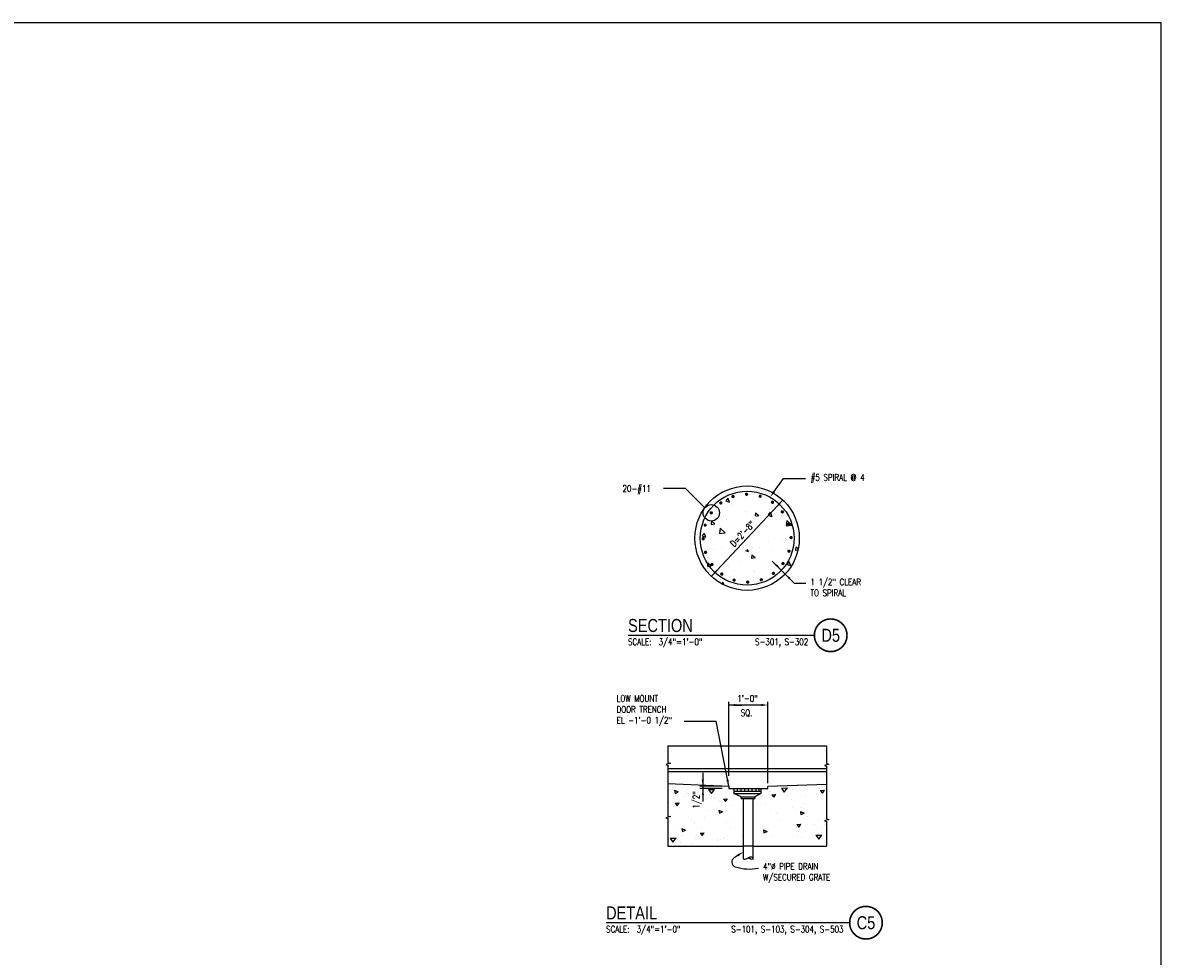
# Model space of a CAD drawing. Header units: inches. Extents: x -9715 to 32893, y -15613 to -1138.
# Tile 161 of 256: x 8152 to 8501, y -5530 to -5244. Entities that reach past the tile are written whole.
import ezdxf
from ezdxf.enums import TextEntityAlignment as Align

# ---------------------------------------------------------------- set-up
doc = ezdxf.new("R2010")
doc.units = ezdxf.units.IN
doc.header["$MEASUREMENT"] = 0
doc.linetypes.add('HIDDEN', pattern=[0.375, 0.25, -0.125])
doc.layers.get('0').update_dxf_attribs({"color": 252})
doc.layers.get('DEFPOINTS').update_dxf_attribs({"color": 11})
for name, color, linetype in [('A-ANNO-TITL', 2, 'Continuous'), ('S-ANNO-DIMS', 2, 'Continuous'), ('S-ANNO-TEXT', 2, 'Continuous'), ('S1', 2, 'Continuous'), ('S3', 4, 'Continuous'), ('S6', 1, 'Continuous')]:
    doc.layers.add(name, color=color, linetype=linetype)
doc.styles.add('125', font='romans.shx', dxfattribs={"width": 0.8, "height": 2})
doc.styles.add('TEXT', font='romans.shx', dxfattribs={"width": 0.8, "height": 16})
doc.styles.add('Title', font='swiss.ttf', dxfattribs={"width": 0.8})

# ---------------------------------------------------------------- blocks, each defined once
blk = doc.blocks.new('*X32')
at = {"color": 0}
for p, q in [((3002.7, 1077.4), (3002.7, 1077.4)), ((3201.7, 1079.3), (3201.7, 1079.3)), ((2934.3, 1066.8), (2941.1, 1063.7)), ((2934.3, 1066.8), (2935.4, 1060.9)), ((2935.4, 1060.9), (2941.1, 1063.7)), ((2952.7, 1055.6), (2952.7, 1055.6)), ((2956.1, 1059.9), (2956.1, 1059.9)), ((2959.9, 1061.5), (2959.9, 1061.5)), ((2997.2, 1068.1), (3008.4, 1068.3)), ((2997.2, 1068.1), (3002.5, 1060.8)), ((3002.5, 1060.8), (3008.4, 1068.3)), ((3006.4, 1070.8), (3006.4, 1070.8)), ((3110, 1064.6), (3110, 1064.6)), ((3111.6, 1065.3), (3111.6, 1065.3)), ((3114.5, 1058.4), (3121.9, 1059)), ((3114.5, 1058.4), (3118.3, 1053.8)), ((3118.3, 1053.8), (3121.9, 1059)), ((3132.1, 1070.9), (3143.4, 1071.1)), ((3132.1, 1070.9), (3137.4, 1063.6)), ((3137.4, 1063.6), (3143.4, 1071.1)), ((3144.2, 1057.9), (3144.2, 1057.9)), ((3177.3, 1056.6), (3177.3, 1056.6)), ((3196.4, 1059.8), (3196.4, 1059.8)), ((3203.4, 1069.7), (3203.4, 1069.7)), ((3204.1, 1066.2), (3211.6, 1066.8)), ((3204.1, 1066.2), (3208, 1061.6)), ((3208, 1061.6), (3211.6, 1066.8)), ((2923.6, 1043.5), (2923.6, 1043.5)), ((2931.7, 1037.2), (2931.7, 1037.2)), ((2935.2, 1042.7), (2942.6, 1043.3)), ((2935.2, 1042.7), (2939, 1038.1)), ((2939, 1038.1), (2942.6, 1043.3)), ((3008.1, 1053), (3008.1, 1053)), ((3017, 1048.7), (3017, 1048.7)), ((3020.8, 1051.4), (3020.8, 1051.4)), ((3024.8, 1050.5), (3032.3, 1051.2)), ((3024.8, 1050.5), (3028.7, 1045.9)), ((3028.7, 1045.9), (3032.3, 1051.2)), ((3038.9, 1038.1), (3038.9, 1038.1)), ((3087.2, 1042.6), (3087.2, 1042.6)), ((3103.5, 1041.3), (3103.5, 1041.3)), ((3149.9, 1050.6), (3149.9, 1050.6)), ((3152.9, 1034), (3152.9, 1034)), ((3170, 1035.2), (3170, 1035.2)), ((3175, 1043), (3175, 1043)), ((2964, 1013.4), (2964, 1013.4)), ((2988.9, 1016.2), (2988.9, 1016.2)), ((2996.4, 1028.7), (2996.4, 1028.7)), ((3010.5, 1022.7), (3010.5, 1022.7)), ((3016.5, 1030.2), (3023.3, 1027.1)), ((3016.5, 1030.2), (3017.6, 1024.3)), ((3017.6, 1024.3), (3023.3, 1027.1)), ((3044.3, 1013.7), (3044.3, 1013.7)), ((3057, 1032), (3057, 1032)), ((3111.4, 1032.1), (3111.4, 1032.1)), ((3123.5, 1025.9), (3123.5, 1025.9)), ((3124.9, 1021.1), (3124.9, 1021.1)), ((3158.3, 1030.4), (3158.3, 1030.4)), ((3167.2, 1027.6), (3174, 1024.6)), ((3167.2, 1027.6), (3168.3, 1021.8)), ((3168.3, 1021.7), (3174, 1024.6)), ((3180.4, 1018.6), (3180.4, 1018.6)), ((3200.3, 1011.9), (3200.3, 1011.9)), ((2925, 1011.1), (2925, 1011.1)), ((2939, 993.9), (2939, 993.9)), ((2948, 996.1), (2954.8, 993.1)), ((2948, 996.1), (2949.1, 990.2)), ((2949.1, 990.2), (2954.8, 993.1)), ((2971.9, 1009.4), (2971.9, 1009.4)), ((2972, 1006), (2972, 1006)), ((2984, 998), (2984, 998)), ((3030.5, 1007.3), (3030.5, 1007.3)), ((3038.4, 997.3), (3038.4, 997.3)), ((3098.7, 993.6), (3105.5, 990.5)), ((3098.7, 993.6), (3099.8, 987.7)), ((3107.3, 993.4), (3107.3, 993.4)), ((3128.5, 1011.3), (3128.5, 1011.3)), ((3153.8, 1002.6), (3153.8, 1002.6)), ((3159.7, 997.9), (3159.7, 997.9)), ((3160.8, 1003.2), (3168.2, 1003.8)), ((3160.8, 1003.2), (3164.6, 998.6)), ((3164.6, 998.6), (3168.2, 1003.8)), ((3193.1, 1002.8), (3193.1, 1002.8)), ((3206.6, 996.2), (3206.6, 996.2)), ((3211.1, 1003.7), (3211.1, 1003.7)), ((2925.9, 978.1), (2937.2, 978.3)), ((2925.9, 978.1), (2931.3, 970.8)), ((2931.3, 970.8), (2937.2, 978.3)), ((2937.5, 988.7), (2937.5, 988.7)), ((2947.6, 983.3), (2947.6, 983.3)), ((2973.3, 976.9), (2973.3, 976.9)), ((2981.4, 987.5), (2988.9, 988.2)), ((2981.4, 987.5), (2985.3, 982.9)), ((2985.3, 982.9), (2988.9, 988.2)), ((3014, 974.6), (3014, 974.6)), ((3014.3, 974.8), (3014.3, 974.8)), ((3020.2, 975.2), (3020.2, 975.2)), ((3025, 976.9), (3025, 976.9)), ((3060.8, 984.1), (3060.8, 984.1)), ((3060.9, 980.9), (3061.7, 980.9)), ((3060.9, 980.9), (3061.7, 979.9)), ((3080.5, 974.4), (3080.5, 974.4)), ((3099.8, 987.7), (3105.5, 990.5)), ((3104.1, 988.6), (3104.1, 988.6)), ((3113.6, 980.3), (3113.6, 980.3)), ((3161.1, 981.8), (3161.1, 981.8)), ((3168.7, 980.1), (3168.7, 980.1)), ((3195.9, 983.7), (3207.1, 983.9)), ((3195.9, 983.7), (3201.2, 976.4)), ((3201.2, 976.4), (3207.1, 983.9)), ((2944.4, 969.5), (2944.4, 969.5)), ((2967.8, 965.5), (2967.8, 965.5)), ((3204.3, 963.9), (3204.3, 963.9)), ((3208, 963.8), (3208, 963.8))]:
    blk.add_line(p, q, dxfattribs=at)
blk = doc.blocks.new('*X44')
at = {"color": 0}
for p, q in [((2560.2, 1926.1), (2560.2, 1926.1)), ((2624.2, 1929.4), (2624.2, 1929.4)), ((2560.2, 1917.6), (2556.8, 1912.6)), ((2556.8, 1912.6), (2562.9, 1910.6)), ((2560.2, 1917.6), (2562.8, 1910.6)), ((2565.9, 1906.7), (2565.9, 1906.7)), ((2589.8, 1917.9), (2589.8, 1917.9)), ((2524.1, 1897.2), (2524.1, 1897.2)), ((2525.2, 1887.9), (2525.2, 1887.9)), ((2557.4, 1896), (2557.4, 1896)), ((2590.7, 1894.7), (2590.7, 1894.7)), ((2592.1, 1891.7), (2592.1, 1891.7)), ((2607.7, 1892.4), (2607.3, 1887.1)), ((2607.7, 1892.4), (2613.5, 1887.6)), ((2608.5, 1886.7), (2613.5, 1887.6)), ((2617, 1887.2), (2617, 1887.2)), ((2623.9, 1893.5), (2623.9, 1893.5)), ((2629.2, 1891.6), (2629.2, 1891.6)), ((2632.7, 1893.3), (2629.3, 1888.3)), ((2629.3, 1888.3), (2635.4, 1886.3)), ((2632.7, 1893.3), (2635.4, 1886.3)), ((2651.8, 1887.6), (2651.8, 1887.6)), ((2656.6, 1899.6), (2656.6, 1899.6)), ((2657.2, 1892.3), (2657.2, 1892.3)), ((2663.6, 1903.1), (2663.6, 1903.1)), ((2512.8, 1873.2), (2512.8, 1873.2)), ((2522.5, 1882.3), (2522.5, 1882.3)), ((2532.5, 1878.5), (2532, 1872.5)), ((2532, 1872.5), (2538.3, 1873.7)), ((2532.5, 1878.5), (2538.3, 1873.7)), ((2552.4, 1885.6), (2552.4, 1885.6)), ((2558.6, 1881), (2558.6, 1881)), ((2661.5, 1879.3), (2660.1, 1870.4)), ((2660.1, 1870.4), (2669.6, 1871.5)), ((2661.5, 1879.3), (2669.6, 1871.5)), ((2667.8, 1867.3), (2667.8, 1867.3)), ((2519.9, 1857.9), (2516.5, 1852.9)), ((2516.5, 1852.9), (2522.6, 1850.9)), ((2519.9, 1857.9), (2522.6, 1850.9)), ((2547.6, 1866), (2546.2, 1857.1)), ((2546.2, 1857.1), (2555.7, 1858.2)), ((2547.6, 1866), (2555.7, 1858.2)), ((2668.6, 1865.3), (2668.6, 1865.3)), ((2527.5, 1844.4), (2527.5, 1844.4)), ((2530.5, 1846.7), (2530.5, 1846.7)), ((2535.2, 1829.6), (2535.2, 1829.6)), ((2550.2, 1832.2), (2550.2, 1832.2)), ((2590.5, 1828.1), (2595.1, 1826.6)), ((2593.7, 1830.4), (2595.1, 1826.6)), ((2601.4, 1829.7), (2601.4, 1829.7)), ((2602.1, 1833.4), (2602.1, 1833.4)), ((2614.7, 1833.9), (2614.7, 1833.9)), ((2630.4, 1843), (2630.4, 1843)), ((2637.5, 1828.4), (2637.5, 1828.4)), ((2654.4, 1846.3), (2654.4, 1846.3)), ((2661.8, 1829.3), (2661.8, 1829.3)), ((2663.6, 1841.8), (2663.6, 1841.8)), ((2676.7, 1834.5), (2676.2, 1828.6)), ((2676.2, 1828.6), (2680.3, 1829.3)), ((2676.7, 1834.5), (2680.7, 1831.2)), ((2510.5, 1819.8), (2510.5, 1819.8)), ((2566.9, 1818.1), (2566.9, 1818.1)), ((2580.2, 1809.4), (2580.2, 1809.4)), ((2601.5, 1820.7), (2600.9, 1814.7)), ((2600.9, 1814.7), (2607.2, 1815.9)), ((2601.5, 1820.7), (2607.2, 1815.9)), ((2664.9, 1809.3), (2661.6, 1804.3)), ((2664.9, 1809.3), (2667.6, 1802.2)), ((2665.5, 1814), (2665.5, 1814)), ((2526.2, 1806.8), (2525.7, 1800.8)), ((2525.7, 1800.8), (2532, 1802)), ((2526.2, 1806.8), (2532, 1802)), ((2538, 1794.7), (2538, 1794.7)), ((2561.4, 1799.9), (2561.4, 1799.9)), ((2571.3, 1793.5), (2571.3, 1793.5)), ((2604.6, 1792.3), (2604.6, 1792.3)), ((2606.4, 1791.8), (2606.4, 1791.8)), ((2637.8, 1791.1), (2637.8, 1791.1)), ((2640.8, 1803.4), (2640.8, 1803.4)), ((2652.1, 1792.9), (2652.1, 1792.9)), ((2661.6, 1804.3), (2667.6, 1802.2)), ((2535.8, 1781.3), (2535.8, 1781.3)), ((2547.9, 1778.9), (2547.9, 1778.9)), ((2552.2, 1773.9), (2550.3, 1771.2)), ((2552.2, 1773.9), (2553.9, 1769.3)), ((2612.2, 1775.1), (2612.2, 1775.1)), ((2612.5, 1780.5), (2612.5, 1780.5))]:
    blk.add_line(p, q, dxfattribs=at)
blk = doc.blocks.new('NAVFAC_Anno_Title_T1')
at = {"color": 0, "linetype": 'ByBlock', "lineweight": -2, "style": 'Title'}
blk.add_attdef('TITLE', (0, 0.5), '', height=2, dxfattribs=at)
at = {"color": 0, "linetype": 'ByBlock', "lineweight": -2, "style": 'TEXT', "width": 0.8}
blk.add_attdef('SCALE', text='', height=1, dxfattribs=at).set_placement((0, -0.5), align=Align.TOP_LEFT)
blk = doc.blocks.new('NAVFAC_Anno_Title_B1')
at = {"const_width": 0.25}
blk.add_lwpolyline([(0, -2.5, -1), (0, 2.5, -1)], format="xyb", close=True, dxfattribs=at)
at = {"color": 0, "linetype": 'ByBlock', "lineweight": -2, "style": 'Title', "width": 0.8}
blk.add_attdef('NUMBER', text='', height=2, dxfattribs=at).set_placement((0, 0), align=Align.MIDDLE_CENTER)
at = {"color": 0, "linetype": 'ByBlock', "lineweight": -2, "style": 'TEXT', "width": 0.8}
blk.add_attdef('CUT_FROM', text='', height=1, dxfattribs=at).set_placement((-3.44, -0.5), align=Align.TOP_RIGHT)

msp = doc.modelspace()

# ---------------------------------------------------------------- linework, layer by layer
at = {"layer": 'A-ANNO-TITL', "const_width": 0.4}
for points in [[(8337.4709, -5431.67176), (8394.62936, -5431.67176)], [(8330.74032, -5519.81863), (8405.44578, -5519.81863)]]:
    msp.add_lwpolyline(points, dxfattribs=at)
at = {"layer": 'DEFPOINTS'}
msp.add_lwpolyline([(7061, -6227.82526), (8501, -6227.82526), (8501, -5243.82526), (7061, -5243.82526)], close=True, dxfattribs=at)
at = {"layer": 'S-ANNO-DIMS'}
for p, q in [((8382.28044, -5387.58816), (8385.14892, -5383.60935)), ((8385.14892, -5383.60935), (8391.86583, -5383.60935)), ((8355.08922, -5386.61471), (8348.31725, -5386.61471)), ((8355.08922, -5386.61471), (8361.02652, -5392.552)), ((8363.07444, -5413.57984), (8384.92403, -5390.20045)), ((8381.7111, -5408.93081), (8388.44605, -5415.66577)), ((8388.44605, -5415.66577), (8391.97702, -5415.66577)), ((8368.34298, -5474.79982), (8368.34298, -5452.07259)), ((8378.34298, -5453.06634), (8368.34298, -5453.06634)), ((8370.34298, -5453.06634), (8372.34298, -5453.06634)), ((8380.34298, -5477.04934), (8380.34298, -5452.07259)), ((8354.72806, -5458.01868), (8364.50633, -5458.01868)), ((8368.34298, -5477.95228), (8364.50633, -5458.01868)), ((8360.41381, -5473.85434), (8360.41381, -5482.66161)), ((8366.34298, -5477.95228), (8359.49923, -5477.95228)), ((8366.34298, -5478.66161), (8359.49923, -5478.66161)), ((8371.15642, -5499.17406), (8369.99923, -5499.91161))]:
    msp.add_line(p, q, dxfattribs=at)
msp.add_circle((8362.99681, -5394.11429), 2.51452, dxfattribs=at)
for centre, radius, start, end in [((8370.82362, -5501.20504), 1.53382, 122.5119142, 251.7381185), ((8374.73647, -5489.34724), 14.02052, 251.7381185, 281.234381)]:
    msp.add_arc(centre, radius, start, end, dxfattribs=at)
for points in [[(8382.57182, -5387.79823), (8381.98905, -5387.37808), (8381.02, -5389.33648)], [(8383.7956, -5391.89883), (8383.30577, -5391.44106), (8384.92403, -5390.20045)], [(8364.6927, -5412.33924), (8364.20287, -5411.88146), (8363.07444, -5413.57984)], [(8383.15517, -5409.90081), (8382.68109, -5410.37489), (8384.34036, -5411.56008)], [(8386.82875, -5414.52255), (8387.30283, -5414.04847), (8385.64356, -5412.86328)], [(8370.34298, -5453.39967), (8370.34298, -5452.73301), (8368.34298, -5453.06634)], [(8378.34298, -5453.39967), (8378.34298, -5452.73301), (8380.34298, -5453.06634)], [(8360.74714, -5475.95228), (8360.08048, -5475.95228), (8360.41381, -5477.95228)], [(8368.29262, -5475.93799), (8367.64206, -5476.06321), (8368.34298, -5477.95228)], [(8360.74714, -5480.66161), (8360.08048, -5480.66161), (8360.41381, -5478.66161)], [(8370.97727, -5498.89296), (8371.33558, -5499.45515), (8372.84298, -5498.09911)]]:
    msp.add_solid(points, dxfattribs=at)
at = {"layer": 'S1', "color": 2}
msp.add_line((8349.68673, -5465.5304), (8398.31173, -5465.5304), dxfattribs=at)
at = {"layer": 'S1'}
for p, q in [((8349.68673, -5465.5304), (8349.68673, -5470.71714)), ((8398.31173, -5465.5304), (8398.31173, -5471.03509))]:
    msp.add_line(p, q, dxfattribs=at)
for points in [[(8349.68673, -5470.71714), (8350.46798, -5470.90464), (8349.06173, -5471.31089), (8349.68673, -5471.51068)], [(8398.31173, -5471.03509), (8399.09298, -5471.22259), (8397.68673, -5471.62884), (8398.31173, -5471.82863)], [(8349.68673, -5471.51068), (8349.68673, -5477.13196)], [(8398.31173, -5471.82863), (8398.31173, -5477.41321)], [(8349.68673, -5477.13196), (8349.68673, -5487.09911)], [(8398.31173, -5477.41321), (8398.31173, -5487.94286)], [(8369.90548, -5478.66161), (8369.90548, -5480.16161)], [(8369.90548, -5479.47411), (8378.15548, -5479.47411)], [(8372.15548, -5481.19286), (8369.90548, -5480.16161)], [(8369.90548, -5480.16161), (8378.15548, -5480.16161)], [(8370.96798, -5478.66161), (8370.96798, -5479.47411)], [(8372.09298, -5478.66161), (8372.09298, -5479.47411)], [(8372.15548, -5481.19286), (8376.31173, -5481.19286)], [(8372.15548, -5481.69286), (8372.15548, -5481.19286)], [(8372.15548, -5481.69286), (8372.84298, -5481.69286)], [(8372.84298, -5481.69286), (8375.84298, -5481.69286)], [(8372.84298, -5496.31786), (8372.84298, -5481.69286)], [(8373.18673, -5478.66161), (8373.18673, -5479.47411)], [(8374.31173, -5478.66161), (8374.31173, -5479.47411)], [(8375.46798, -5478.66161), (8375.46798, -5479.47411)], [(8375.84298, -5481.69286), (8376.31173, -5481.69286)], [(8375.84298, -5496.31786), (8375.84298, -5481.69286)], [(8378.15548, -5480.16161), (8376.31173, -5481.19286)], [(8376.31173, -5481.19286), (8376.31173, -5481.69286)], [(8376.65548, -5478.66161), (8376.65548, -5479.47411)], [(8377.56173, -5478.66161), (8377.56173, -5479.47411)], [(8378.15548, -5478.66161), (8378.15548, -5480.16161)], [(8349.68673, -5487.09911), (8350.46798, -5487.28661), (8349.06173, -5487.69286), (8349.68673, -5487.89265)], [(8349.68673, -5487.89265), (8349.68673, -5496.31786)], [(8398.31173, -5487.94286), (8399.09298, -5488.13036), (8397.68673, -5488.53661), (8398.31173, -5488.7364)], [(8398.31173, -5488.7364), (8398.31173, -5496.31786)], [(8372.84298, -5500.28661), (8372.84298, -5496.31786)], [(8375.84298, -5500.28661), (8375.84298, -5496.31786)], [(8398.31173, -5496.31786), (8398.31173, -5496.31786)], [(8398.31173, -5496.31786), (8398.31173, -5496.31786)], [(8398.31173, -5496.31786), (8398.31173, -5496.31786)], [(8398.31173, -5496.31786), (8398.31173, -5496.31786)], [(8398.31173, -5496.31786), (8398.31173, -5496.31786)], [(8398.31173, -5496.31786), (8398.31173, -5496.31786)], [(8398.31173, -5496.31786), (8398.31173, -5496.31786)]]:
    msp.add_lwpolyline(points, dxfattribs=at)
at = {"layer": 'S1', "color": 2}
for points in [[(8349.68673, -5472.48665), (8398.31173, -5472.48665)], [(8349.68673, -5473.4804), (8398.31173, -5473.4804)]]:
    msp.add_lwpolyline(points, dxfattribs=at)
at = {"layer": 'S1', "color": 3}
for points in [[(8349.68673, -5477.13196), (8368.34298, -5477.95228)], [(8368.34298, -5477.95228), (8368.34298, -5478.66161), (8369.90548, -5478.66161)], [(8378.15548, -5478.66161), (8380.34298, -5478.66161), (8380.34298, -5478.0437)], [(8398.31173, -5477.41321), (8380.34298, -5478.0437)], [(8369.90548, -5478.66161), (8378.15548, -5478.66161)], [(8349.68673, -5496.31786), (8372.84298, -5496.31786)], [(8375.84298, -5496.31786), (8398.31173, -5496.31786)]]:
    msp.add_lwpolyline(points, dxfattribs=at)
at = {"layer": 'S1', "color": 3, "linetype": 'HIDDEN'}
msp.add_lwpolyline([(8375.84298, -5496.31786), (8372.84298, -5496.31786)], dxfattribs=at)
at = {"layer": 'S1'}
msp.add_lwpolyline([(8372.84298, -5500.28661, 0.220868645), (8374.49923, -5499.81786, -0.576686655), (8375.84298, -5500.28661, -0.459934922), (8374.49923, -5499.81786, 1.157985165)], format="xyb", dxfattribs=at)
at = {"layer": 'S1', "color": 3}
msp.add_circle((8373.99923, -5401.89015), 16, dxfattribs=at)
at = {"layer": 'S3', "const_width": 0.50283}
for points in [[(8365.93818, -5390.84352, 1), (8365.93818, -5391.34635, 1)], [(8369.74631, -5388.89318, 1), (8369.59093, -5389.3714, 1)], [(8373.97075, -5388.21507, 1), (8373.67519, -5388.62187, 1)], [(8378.19798, -5388.87557, 1), (8377.79118, -5389.17113, 1)], [(8382.0142, -5390.81003, 1), (8381.53598, -5390.96542, 1)], [(8362.91912, -5393.87518, 1), (8363.07451, -5394.3534, 1)], [(8385.04586, -5393.82909, 1), (8384.54303, -5393.82909, 1)], [(8360.98466, -5397.6914, 1), (8361.28022, -5398.0982, 1)], [(8386.9962, -5397.63722, 1), (8386.51798, -5397.48184, 1)], [(8387.67431, -5401.86166, 1), (8387.26751, -5401.5661, 1)], [(8360.32416, -5401.91863, 1), (8360.73096, -5402.21419, 1)], [(8361.00226, -5406.14307, 1), (8361.48049, -5406.29845, 1)], [(8387.01381, -5406.08889, 1), (8386.71825, -5405.68209, 1)], [(8362.95261, -5409.9512, 1), (8363.45544, -5409.9512, 1)], [(8385.07935, -5409.90511, 1), (8384.92396, -5409.42689, 1)], [(8365.98427, -5412.97026, 1), (8366.46249, -5412.81487, 1)], [(8369.80049, -5414.90472, 1), (8370.20729, -5414.60916, 1)], [(8374.02772, -5415.56522, 1), (8374.32328, -5415.15842, 1)], [(8378.25216, -5414.88711, 1), (8378.40754, -5414.40889, 1)], [(8382.06029, -5412.93677, 1), (8382.06029, -5412.43394, 1)]]:
    msp.add_lwpolyline(points, format="xyb", close=True, dxfattribs=at)
at = {"layer": 'S3', "color": 5}
msp.add_circle((8373.99923, -5401.89015), 14.38352, dxfattribs=at)

# ---------------------------------------------------------------- block references
at = {"layer": 'A-ANNO-TITL'}
ref = msp.add_blockref('NAVFAC_Anno_Title_T1', (8337.4709, -5431.67176), dxfattribs=dict(at, xscale=2.000000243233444, yscale=2.000000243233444, zscale=2.000000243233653))
ref.add_attrib('TITLE', 'SECTION', (8337.4709, -5430.67176), dxfattribs={"layer": '0', "color": 0, "linetype": 'ByBlock', "lineweight": -2, "height": 4, "style": 'Title', "width": 0.8})
ref.add_attrib('SCALE', 'SCALE:  3/4"=1\'-0"', dxfattribs={"layer": '0', "color": 0, "linetype": 'ByBlock', "lineweight": -2, "height": 2.0000002, "style": 'TEXT', "width": 0.8}).set_placement((8337.4709, -5432.67176), align=Align.TOP_LEFT)
at = {"layer": 'A-ANNO-TITL', "xscale": 2.000000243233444, "yscale": 2.000000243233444, "zscale": 2.000000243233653}
for p, values in [((8399.62936, -5431.67176), {'NUMBER': 'D5', 'CUT_FROM': 'S-301, S-302'}), ((8410.44578, -5519.81863), {'NUMBER': 'C5', 'CUT_FROM': 'S-101, S-103, S-304, S-503'})]:
    msp.add_blockref('NAVFAC_Anno_Title_B1', p, dxfattribs=at).add_auto_attribs(values)
at = {"layer": 'A-ANNO-TITL'}
ref = msp.add_blockref('NAVFAC_Anno_Title_T1', (8330.74032, -5519.81863), dxfattribs=dict(at, xscale=2.000000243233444, yscale=2.000000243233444, zscale=2.000000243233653))
ref.add_attrib('TITLE', 'DETAIL', (8330.74032, -5518.81863), dxfattribs={"layer": '0', "color": 0, "linetype": 'ByBlock', "lineweight": -2, "height": 4, "style": 'Title', "width": 0.8})
ref.add_attrib('SCALE', 'SCALE:  3/4"=1\'-0"', dxfattribs={"layer": '0', "color": 0, "linetype": 'ByBlock', "lineweight": -2, "height": 2.0000002, "style": 'TEXT', "width": 0.8}).set_placement((8330.74032, -5520.81863), align=Align.TOP_LEFT)
at = {"layer": 'S6', "color": 1}
for name, p, xscale, yscale, zscale in [('*X44', (7908.19741, -5734.00632), 0.1796084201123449, 0.1796084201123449, 0.1796084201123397), ('*X32', (7865.75647, -5655.89469), 0.1656249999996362, 0.1656249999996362, 0.1656249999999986)]:
    msp.add_blockref(name, p, dxfattribs=dict(at, xscale=xscale, yscale=yscale, zscale=zscale))

# ---------------------------------------------------------------- texts
at = {"layer": 'S-ANNO-TEXT', "style": '125', "width": 0.8}
for s, p in [('#5 SPIRAL @ 4', (8393.49983, -5384.26163)), ('20-#11', (8335.78228, -5387.67968)), ('1\'-0"  ', (8370.96798, -5452.06634)), (' SQ.', (8370.96798, -5456.44729))]:
    msp.add_text(s, height=2, dxfattribs=at).set_placement(p)
msp.add_text('D=2\'-8"', height=2, rotation=46.937207, dxfattribs=at).set_placement((8373.29313, -5401.23024), align=Align.CENTER)
msp.add_text('1/2"', height=2, rotation=90, dxfattribs=at).set_placement((8359.3541, -5484.83409))
at = {"layer": 'S-ANNO-TEXT', "char_height": 2, "attachment_point": 1, "style": '125'}
for s, insert, width in [('1 1/2" CLEAR TO SPIRAL', (8393.43422, -5414.34354), 17.5238095), ('LOW MOUNT DOOR TRENCH EL -1\'-0 1/2"', (8333.94874, -5450.07035), 19.5378283), ('4"%%C PIPE DRAIN W/SECURED GRATE', (8378.88743, -5501.55328), 22.9333333)]:
    msp.add_mtext(s, dxfattribs=dict(at, insert=insert, width=width))

doc.saveas('drawing.dxf')
